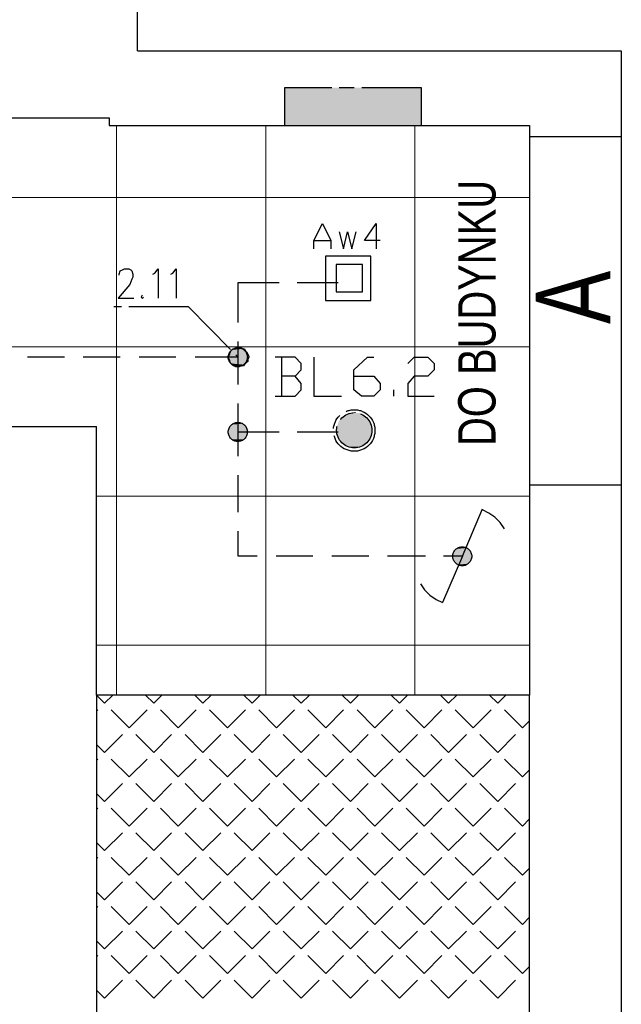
# Model space of a CAD drawing. Header units: millimetres. Extents: x 282377 to 1404227, y -783705 to 1038705.
# Tile 211 of 243: x 386967 to 387209, y 7630 to 8026. Entities that reach past the tile are written whole.
import ezdxf

# ---------------------------------------------------------------- set-up
doc = ezdxf.new("R2010")
doc.units = ezdxf.units.MM
doc.linetypes.add('ACAD_ISO08W100', pattern=[36, 24, -3, 6, -3])
doc.layers.add('!!ELEKTRYKA', color=7, linetype='Continuous')
doc.styles.add('BIKWYM', font='BIKROMSW.SHX', dxfattribs={"width": 0.8})

msp = doc.modelspace()

# ---------------------------------------------------------------- linework, layer by layer
at = {"layer": '!!ELEKTRYKA', "color": 252}
for p, q in [((387014.2, 8013.62), (387014.2, 9168.98)), ((387014.2, 8013.62), (387208.63, 8013.62)), ((387208.63, 8013.62), (387208.63, 7324.66)), ((386946.7, 7986.62), (387002.7, 7986.62)), ((387002.7, 7986.62), (387002.7, 7983.62)), ((387002.7, 7983.62), (387132.75, 7983.62)), ((387132.75, 7983.62), (387171.7, 7983.62)), ((387171.7, 7983.62), (387171.7, 7968.62)), ((387171.7, 7979.12), (387208.63, 7979.12)), ((387171.7, 7968.62), (387171.7, 7754.62)), ((386875.2, 7862.62), (386997.7, 7862.62)), ((386997.7, 7754.62), (386997.7, 7862.62)), ((387171.7, 7839.12), (387208.63, 7839.12)), ((386997.7, 7754.62), (386997.7, 7370.62)), ((387171.7, 7754.62), (386997.7, 7754.62)), ((387171.7, 7370.62), (387171.7, 7754.62))]:
    msp.add_line(p, q, dxfattribs=at)
at = {"layer": '!!ELEKTRYKA', "color": 252, "lineweight": 15, "ltscale": 15}
for p, q in [((387005.7, 7983.62), (387005.7, 7754.62)), ((387065.7, 7983.62), (387065.7, 7754.62)), ((387125.7, 7983.62), (387125.7, 7754.62)), ((386345.7, 7954.62), (387171.7, 7954.62)), ((386345.7, 7894.62), (387171.7, 7894.62)), ((386997.7, 7834.62), (387171.7, 7834.62)), ((386997.7, 7774.62), (387171.7, 7774.62))]:
    msp.add_line(p, q, dxfattribs=at)
at = {"layer": '!!ELEKTRYKA', "color": 252, "linetype": 'Continuous', "lineweight": 20}
for p, q in [((387000.92, 7751.33), (386997.7, 7754.55)), ((387000.92, 7751.33), (387004.21, 7754.62)), ((387020.68, 7751.33), (387017.39, 7754.62)), ((387020.68, 7751.33), (387023.96, 7754.62)), ((387040.44, 7751.33), (387037.15, 7754.62)), ((387040.44, 7751.33), (387043.72, 7754.62)), ((387060.19, 7751.33), (387056.91, 7754.62)), ((387060.19, 7751.33), (387063.48, 7754.62)), ((387079.95, 7751.33), (387076.66, 7754.62)), ((387079.95, 7751.33), (387083.23, 7754.62)), ((387099.71, 7751.33), (387096.42, 7754.62)), ((387099.71, 7751.33), (387102.99, 7754.62)), ((387119.46, 7751.33), (387116.18, 7754.62)), ((387119.46, 7751.33), (387122.75, 7754.62)), ((387139.22, 7751.33), (387135.93, 7754.62)), ((387139.22, 7751.33), (387142.5, 7754.62)), ((387158.98, 7751.33), (387155.69, 7754.62)), ((387158.98, 7751.33), (387162.26, 7754.62)), ((386997.7, 7748.11), (386998.23, 7748.64)), ((387010.8, 7741.45), (387003.62, 7748.64)), ((387010.8, 7741.45), (387017.99, 7748.64)), ((387030.56, 7741.45), (387023.37, 7748.64)), ((387030.56, 7741.45), (387037.74, 7748.64)), ((387050.31, 7741.45), (387043.13, 7748.64)), ((387050.31, 7741.45), (387057.5, 7748.64)), ((387070.07, 7741.45), (387062.89, 7748.64)), ((387070.07, 7741.45), (387077.25, 7748.64)), ((387089.83, 7741.45), (387082.64, 7748.64)), ((387089.83, 7741.45), (387097.01, 7748.64)), ((387109.58, 7741.45), (387102.4, 7748.64)), ((387109.58, 7741.45), (387116.77, 7748.64)), ((387129.34, 7741.45), (387122.16, 7748.64)), ((387129.34, 7741.45), (387136.52, 7748.64)), ((387149.1, 7741.45), (387141.91, 7748.64)), ((387149.1, 7741.45), (387156.28, 7748.64)), ((387168.85, 7741.45), (387161.67, 7748.64)), ((387168.85, 7741.45), (387171.7, 7744.3)), ((387000.92, 7731.57), (387008.11, 7738.76)), ((387020.68, 7731.57), (387013.49, 7738.76)), ((387020.68, 7731.57), (387027.86, 7738.76)), ((387040.44, 7731.57), (387033.25, 7738.76)), ((387040.44, 7731.57), (387047.62, 7738.76)), ((387060.19, 7731.57), (387053.01, 7738.76)), ((387060.19, 7731.57), (387067.38, 7738.76)), ((387079.95, 7731.57), (387072.76, 7738.76)), ((387079.95, 7731.57), (387087.13, 7738.76)), ((387099.71, 7731.57), (387092.52, 7738.76)), ((387099.71, 7731.57), (387106.89, 7738.76)), ((387119.46, 7731.57), (387112.28, 7738.76)), ((387119.46, 7731.57), (387126.65, 7738.76)), ((387139.22, 7731.57), (387132.03, 7738.76)), ((387139.22, 7731.57), (387146.4, 7738.76)), ((387158.98, 7731.57), (387151.79, 7738.76)), ((387158.98, 7731.57), (387166.16, 7738.76)), ((387171.7, 7738.61), (387171.55, 7738.76)), ((387000.92, 7731.57), (386997.7, 7734.8)), ((386997.7, 7728.35), (386998.23, 7728.88)), ((387010.8, 7721.7), (387003.62, 7728.88)), ((387010.8, 7721.7), (387017.99, 7728.88)), ((387030.56, 7721.7), (387023.37, 7728.88)), ((387030.56, 7721.7), (387037.74, 7728.88)), ((387050.31, 7721.7), (387043.13, 7728.88)), ((387050.31, 7721.7), (387057.5, 7728.88)), ((387070.07, 7721.7), (387062.89, 7728.88)), ((387070.07, 7721.7), (387077.25, 7728.88)), ((387089.83, 7721.7), (387082.64, 7728.88)), ((387089.83, 7721.7), (387097.01, 7728.88)), ((387109.58, 7721.7), (387102.4, 7728.88)), ((387109.58, 7721.7), (387116.77, 7728.88)), ((387129.34, 7721.7), (387122.16, 7728.88)), ((387129.34, 7721.7), (387136.52, 7728.88)), ((387149.1, 7721.7), (387141.91, 7728.88)), ((387149.1, 7721.7), (387156.28, 7728.88)), ((387168.85, 7721.7), (387161.67, 7728.88)), ((387168.85, 7721.7), (387171.7, 7724.54)), ((387000.92, 7711.82), (387008.11, 7719)), ((387020.68, 7711.82), (387013.49, 7719)), ((387020.68, 7711.82), (387027.86, 7719)), ((387040.44, 7711.82), (387033.25, 7719)), ((387040.44, 7711.82), (387047.62, 7719)), ((387060.19, 7711.82), (387053.01, 7719)), ((387060.19, 7711.82), (387067.38, 7719)), ((387079.95, 7711.82), (387072.76, 7719)), ((387079.95, 7711.82), (387087.13, 7719)), ((387099.71, 7711.82), (387092.52, 7719)), ((387099.71, 7711.82), (387106.89, 7719)), ((387119.46, 7711.82), (387112.28, 7719)), ((387119.46, 7711.82), (387126.65, 7719)), ((387139.22, 7711.82), (387132.03, 7719)), ((387139.22, 7711.82), (387146.4, 7719)), ((387158.98, 7711.82), (387151.79, 7719)), ((387158.98, 7711.82), (387166.16, 7719)), ((387171.7, 7718.85), (387171.55, 7719)), ((387000.92, 7711.82), (386997.7, 7715.04)), ((386997.7, 7708.6), (386998.23, 7709.12)), ((387010.8, 7701.94), (387003.62, 7709.12)), ((387010.8, 7701.94), (387017.99, 7709.12)), ((387030.56, 7701.94), (387023.37, 7709.12)), ((387030.56, 7701.94), (387037.74, 7709.12)), ((387050.31, 7701.94), (387043.13, 7709.12)), ((387050.31, 7701.94), (387057.5, 7709.12)), ((387070.07, 7701.94), (387062.89, 7709.12)), ((387070.07, 7701.94), (387077.25, 7709.12)), ((387089.83, 7701.94), (387082.64, 7709.12)), ((387089.83, 7701.94), (387097.01, 7709.12)), ((387109.58, 7701.94), (387102.4, 7709.12)), ((387109.58, 7701.94), (387116.77, 7709.12)), ((387129.34, 7701.94), (387122.16, 7709.12)), ((387129.34, 7701.94), (387136.52, 7709.12)), ((387149.1, 7701.94), (387141.91, 7709.12)), ((387149.1, 7701.94), (387156.28, 7709.12)), ((387168.85, 7701.94), (387161.67, 7709.12)), ((387168.85, 7701.94), (387171.7, 7704.79)), ((387000.92, 7692.06), (387008.11, 7699.25)), ((387020.68, 7692.06), (387013.49, 7699.25)), ((387020.68, 7692.06), (387027.86, 7699.25)), ((387040.44, 7692.06), (387033.25, 7699.25)), ((387040.44, 7692.06), (387047.62, 7699.25)), ((387060.19, 7692.06), (387053.01, 7699.25)), ((387060.19, 7692.06), (387067.38, 7699.25)), ((387079.95, 7692.06), (387072.76, 7699.25)), ((387079.95, 7692.06), (387087.13, 7699.25)), ((387099.71, 7692.06), (387092.52, 7699.25)), ((387099.71, 7692.06), (387106.89, 7699.25)), ((387119.46, 7692.06), (387112.28, 7699.25)), ((387119.46, 7692.06), (387126.65, 7699.25)), ((387139.22, 7692.06), (387132.03, 7699.25)), ((387139.22, 7692.06), (387146.4, 7699.25)), ((387158.98, 7692.06), (387151.79, 7699.25)), ((387158.98, 7692.06), (387166.16, 7699.25)), ((387171.7, 7699.09), (387171.55, 7699.25)), ((387000.92, 7692.06), (386997.7, 7695.29)), ((386997.7, 7688.84), (386998.23, 7689.37)), ((387010.8, 7682.18), (387003.62, 7689.37)), ((387010.8, 7682.18), (387017.99, 7689.37)), ((387030.56, 7682.18), (387023.37, 7689.37)), ((387030.56, 7682.18), (387037.74, 7689.37)), ((387050.31, 7682.18), (387043.13, 7689.37)), ((387050.31, 7682.18), (387057.5, 7689.37)), ((387070.07, 7682.18), (387062.89, 7689.37)), ((387070.07, 7682.18), (387077.25, 7689.37)), ((387089.83, 7682.18), (387082.64, 7689.37)), ((387089.83, 7682.18), (387097.01, 7689.37)), ((387109.58, 7682.18), (387102.4, 7689.37)), ((387109.58, 7682.18), (387116.77, 7689.37)), ((387129.34, 7682.18), (387122.16, 7689.37)), ((387129.34, 7682.18), (387136.52, 7689.37)), ((387149.1, 7682.18), (387141.91, 7689.37)), ((387149.1, 7682.18), (387156.28, 7689.37)), ((387168.85, 7682.18), (387161.67, 7689.37)), ((387168.85, 7682.18), (387171.7, 7685.03)), ((387000.92, 7672.31), (387008.11, 7679.49)), ((387020.68, 7672.31), (387013.49, 7679.49)), ((387020.68, 7672.31), (387027.86, 7679.49)), ((387040.44, 7672.31), (387033.25, 7679.49)), ((387040.44, 7672.31), (387047.62, 7679.49)), ((387060.19, 7672.31), (387053.01, 7679.49)), ((387060.19, 7672.31), (387067.38, 7679.49)), ((387079.95, 7672.31), (387072.76, 7679.49)), ((387079.95, 7672.31), (387087.13, 7679.49)), ((387099.71, 7672.31), (387092.52, 7679.49)), ((387099.71, 7672.31), (387106.89, 7679.49)), ((387119.46, 7672.31), (387112.28, 7679.49)), ((387119.46, 7672.31), (387126.65, 7679.49)), ((387139.22, 7672.31), (387132.03, 7679.49)), ((387139.22, 7672.31), (387146.4, 7679.49)), ((387158.98, 7672.31), (387151.79, 7679.49)), ((387158.98, 7672.31), (387166.16, 7679.49)), ((387171.7, 7679.34), (387171.55, 7679.49)), ((387000.92, 7672.31), (386997.7, 7675.53)), ((386997.7, 7669.08), (386998.23, 7669.61)), ((387010.8, 7662.43), (387003.62, 7669.61)), ((387010.8, 7662.43), (387017.99, 7669.61)), ((387030.56, 7662.43), (387023.37, 7669.61)), ((387030.56, 7662.43), (387037.74, 7669.61)), ((387050.31, 7662.43), (387043.13, 7669.61)), ((387050.31, 7662.43), (387057.5, 7669.61)), ((387070.07, 7662.43), (387062.89, 7669.61)), ((387070.07, 7662.43), (387077.25, 7669.61)), ((387089.83, 7662.43), (387082.64, 7669.61)), ((387089.83, 7662.43), (387097.01, 7669.61)), ((387109.58, 7662.43), (387102.4, 7669.61)), ((387109.58, 7662.43), (387116.77, 7669.61)), ((387129.34, 7662.43), (387122.16, 7669.61)), ((387129.34, 7662.43), (387136.52, 7669.61)), ((387149.1, 7662.43), (387141.91, 7669.61)), ((387149.1, 7662.43), (387156.28, 7669.61)), ((387168.85, 7662.43), (387161.67, 7669.61)), ((387168.85, 7662.43), (387171.7, 7665.27)), ((387000.92, 7652.55), (387008.11, 7659.73)), ((387020.68, 7652.55), (387013.49, 7659.73)), ((387020.68, 7652.55), (387027.86, 7659.73)), ((387040.44, 7652.55), (387033.25, 7659.73)), ((387040.44, 7652.55), (387047.62, 7659.73)), ((387060.19, 7652.55), (387053.01, 7659.73)), ((387060.19, 7652.55), (387067.38, 7659.73)), ((387079.95, 7652.55), (387072.76, 7659.73)), ((387079.95, 7652.55), (387087.13, 7659.73)), ((387099.71, 7652.55), (387092.52, 7659.73)), ((387099.71, 7652.55), (387106.89, 7659.73)), ((387119.46, 7652.55), (387112.28, 7659.73)), ((387119.46, 7652.55), (387126.65, 7659.73)), ((387139.22, 7652.55), (387132.03, 7659.73)), ((387139.22, 7652.55), (387146.4, 7659.73)), ((387158.98, 7652.55), (387151.79, 7659.73)), ((387158.98, 7652.55), (387166.16, 7659.73)), ((387171.7, 7659.58), (387171.55, 7659.73)), ((387000.92, 7652.55), (386997.7, 7655.77)), ((386997.7, 7649.33), (386998.23, 7649.85)), ((387010.8, 7642.67), (387003.62, 7649.85)), ((387010.8, 7642.67), (387017.99, 7649.85)), ((387030.56, 7642.67), (387023.37, 7649.85)), ((387030.56, 7642.67), (387037.74, 7649.85)), ((387050.31, 7642.67), (387043.13, 7649.85)), ((387050.31, 7642.67), (387057.5, 7649.85)), ((387070.07, 7642.67), (387062.89, 7649.85)), ((387070.07, 7642.67), (387077.25, 7649.85)), ((387089.83, 7642.67), (387082.64, 7649.85)), ((387089.83, 7642.67), (387097.01, 7649.85)), ((387109.58, 7642.67), (387102.4, 7649.85)), ((387109.58, 7642.67), (387116.77, 7649.85)), ((387129.34, 7642.67), (387122.16, 7649.85)), ((387129.34, 7642.67), (387136.52, 7649.85)), ((387149.1, 7642.67), (387141.91, 7649.85)), ((387149.1, 7642.67), (387156.28, 7649.85)), ((387168.85, 7642.67), (387161.67, 7649.85)), ((387168.85, 7642.67), (387171.7, 7645.52)), ((387000.92, 7632.79), (387008.11, 7639.98)), ((387020.68, 7632.79), (387013.49, 7639.98)), ((387020.68, 7632.79), (387027.86, 7639.98)), ((387040.44, 7632.79), (387033.25, 7639.98)), ((387040.44, 7632.79), (387047.62, 7639.98)), ((387060.19, 7632.79), (387053.01, 7639.98)), ((387060.19, 7632.79), (387067.38, 7639.98)), ((387079.95, 7632.79), (387072.76, 7639.98)), ((387079.95, 7632.79), (387087.13, 7639.98)), ((387099.71, 7632.79), (387092.52, 7639.98)), ((387099.71, 7632.79), (387106.89, 7639.98)), ((387119.46, 7632.79), (387112.28, 7639.98)), ((387119.46, 7632.79), (387126.65, 7639.98)), ((387139.22, 7632.79), (387132.03, 7639.98)), ((387139.22, 7632.79), (387146.4, 7639.98)), ((387158.98, 7632.79), (387151.79, 7639.98)), ((387158.98, 7632.79), (387166.16, 7639.98)), ((387171.7, 7639.82), (387171.55, 7639.98)), ((387000.92, 7632.79), (386997.7, 7636.02))]:
    msp.add_line(p, q, dxfattribs=at)
at = {"layer": '!!ELEKTRYKA', "color": 252, "lineweight": 20}
for p, q in [((387171.7, 7754.62), (387171.7, 7740.62)), ((387171.7, 7740.62), (387171.7, 7370.62))]:
    msp.add_line(p, q, dxfattribs=at)
at = {"layer": '!!ELEKTRYKA', "color": 14, "linetype": 'ACAD_ISO08W100', "lineweight": -3, "true_color": 0x950000}
msp.add_lwpolyline([(387128.27, 7998.79), (387073.22, 7998.79), (387073.22, 7983.55), (387128.27, 7983.55)], close=True, dxfattribs=at)
at = {"layer": '!!ELEKTRYKA', "color": 30, "linetype": 'ACAD_ISO08W100', "lineweight": -3, "true_color": 0xff7e00}
for points in [[(387085.09, 7934.02), (387085.09, 7937.4), (387088.49, 7944.18), (387091.89, 7937.4), (387091.89, 7934.02)], [(387095.24, 7940.8), (387096.94, 7934.02), (387098.63, 7940.8), (387100.33, 7934.02), (387102.03, 7940.8)], [(387111.76, 7937.41), (387105.38, 7937.41), (387110.06, 7944.19), (387110.06, 7934.03)], [(387085.09, 7937.4), (387091.89, 7937.4)]]:
    msp.add_lwpolyline(points, dxfattribs=at)
for points in [[(387089.72, 7913.28), (387107.94, 7913.28), (387107.94, 7931.06), (387089.72, 7931.06)], [(387094, 7916.66), (387104.59, 7916.66), (387104.59, 7927.67), (387094, 7927.67)]]:
    msp.add_lwpolyline(points, close=True, dxfattribs=at)
at = {"layer": '!!ELEKTRYKA', "color": 5, "linetype": 'ACAD_ISO08W100', "lineweight": -3}
for points in [[(387006.77, 7923.43), (387006.77, 7923.86), (387007.19, 7925.13), (387008.07, 7925.55), (387008.9, 7925.97), (387010.61, 7925.97), (387011.44, 7925.55), (387011.85, 7925.13), (387012.27, 7923.86), (387012.27, 7922.59), (387011.85, 7921.74), (387011.03, 7919.62), (387006.36, 7914.12), (387012.68, 7914.12)], [(387020.3, 7923.86), (387021.12, 7924.28), (387022.42, 7925.98), (387022.42, 7914.13)], [(387027.54, 7923.86), (387028.37, 7924.28), (387029.67, 7925.97), (387029.67, 7914.12)], [(387054.59, 7904.39), (387054.59, 7920.47), (387071.12, 7920.47)], [(387078.33, 7920.47), (387094.81, 7920.47)], [(387016.09, 7915.39), (387015.67, 7914.54), (387016.09, 7914.12), (387016.5, 7914.54)], [(387034.72, 7910.74), (387004.63, 7910.74)], [(387034.72, 7910.73), (387054.64, 7890.41)], [(387054.59, 7880.68), (387054.59, 7896.77)], [(386984.75, 7890.42), (386969.9, 7890.42)], [(387007.14, 7890.42), (386992.35, 7890.42)], [(387029.59, 7890.42), (387014.8, 7890.42)], [(387054.65, 7879.4), (387054.65, 7890.41), (387037.27, 7890.41)], [(387077.47, 7882.79), (387080, 7885.33), (387080, 7887.88), (387077.47, 7890.41), (387069.43, 7890.41)], [(387071.98, 7890.41), (387071.98, 7874.75)], [(387085.09, 7890.42), (387085.09, 7874.75), (387096.11, 7874.75)], [(387101.17, 7882.79), (387109.19, 7882.79), (387111.76, 7879.83), (387111.76, 7877.29), (387109.19, 7874.75), (387104.16, 7874.75), (387101.17, 7877.29), (387101.17, 7885.33), (387106.67, 7890.42), (387109.19, 7890.42)], [(387122.77, 7887.87), (387125.34, 7890.41), (387130.83, 7890.41), (387133.34, 7887.87), (387133.34, 7885.33), (387130.83, 7882.79), (387125.34, 7882.79), (387122.77, 7879.83), (387122.77, 7874.75), (387133.34, 7874.75)], [(387069.43, 7874.75), (387077.47, 7874.75), (387080, 7877.29), (387080, 7879.83), (387077.47, 7882.79), (387071.95, 7882.79)], [(387117.25, 7874.75), (387117.25, 7877.29)], [(387071.12, 7860.36), (387054.59, 7860.36), (387054.59, 7871.79)], [(387054.59, 7850.62), (387054.59, 7860.36)], [(387094.81, 7860.36), (387078.33, 7860.36)], [(387054.59, 7828.18), (387054.59, 7843)], [(387144.78, 7810.4), (387152.82, 7829.45)], [(387161.69, 7821.42), (387160, 7823.96), (387157.85, 7826.07), (387155.35, 7827.77), (387152.79, 7829.04)], [(387062.24, 7810.4), (387054.59, 7810.4), (387054.59, 7820.56)], [(387084.64, 7810.4), (387069.84, 7810.4)], [(387107.12, 7810.4), (387092.27, 7810.4)], [(387129.96, 7810.4), (387114.69, 7810.4)], [(387144.75, 7810.41), (387136.71, 7791.78)], [(387144.75, 7810.4), (387137.18, 7810.4)], [(387127.88, 7799.39), (387129.57, 7796.85), (387131.67, 7794.74), (387134.24, 7793.04), (387136.75, 7791.77)]]:
    msp.add_lwpolyline(points, dxfattribs=at)
msp.add_lwpolyline([(387057.15, 7887.45), (387056.74, 7887.03), (387055.86, 7887.03), (387055.03, 7886.61), (387054.62, 7886.61), (387053.74, 7886.61), (387052.92, 7887.03), (387052.5, 7887.45), (387051.62, 7887.88), (387051.21, 7888.72), (387051.21, 7889.15), (387050.8, 7889.99), (387050.8, 7890.84), (387051.21, 7891.68), (387051.21, 7892.11), (387051.62, 7892.95), (387052.09, 7893.38), (387052.92, 7893.8), (387053.74, 7894.22), (387054.21, 7894.22), (387055.03, 7894.22), (387055.86, 7894.22), (387056.74, 7893.8), (387057.15, 7893.8), (387057.56, 7892.95), (387057.97, 7892.53), (387058.44, 7891.68), (387058.86, 7890.84), (387058.86, 7890.42), (387058.44, 7889.57), (387058.44, 7888.72), (387057.97, 7888.3)], close=True, dxfattribs=at)
for centre, radius in [((387054.48, 7890.44), 3.84), ((387054.48, 7890.44), 3.84), ((387101.26, 7860.98), 8.35), ((387101.3, 7861.04), 7.1), ((387054.48, 7860.38), 3.84), ((387054.48, 7860.38), 3.84), ((387144.7, 7810.4), 3.81), ((387144.7, 7810.4), 3.81)]:
    msp.add_circle(centre, radius, dxfattribs=at)
at = {"layer": '!!ELEKTRYKA', "color": 14, "linetype": 'ACAD_ISO08W100', "lineweight": -3, "true_color": 0x950000}
for points in [[(387073.22, 7998.79), (387128.27, 7983.55), (387073.22, 7983.55)], [(387073.22, 7998.79), (387128.27, 7998.79), (387128.27, 7983.55)]]:
    msp.add_solid(points, dxfattribs=at)
at = {"layer": '!!ELEKTRYKA', "color": 5, "linetype": 'ACAD_ISO08W100', "lineweight": -3}
for points in [[(387051.62, 7892.96), (387057.98, 7892.53), (387051.21, 7892.53)], [(387057.98, 7892.96), (387051.21, 7892.11), (387058.39, 7892.11)], [(387057.98, 7892.96), (387051.62, 7892.96), (387051.21, 7892.11)], [(387052.45, 7893.81), (387057.57, 7892.96), (387051.63, 7892.96)], [(387057.57, 7893.38), (387051.63, 7892.96), (387057.98, 7892.96)], [(387057.57, 7893.38), (387052.04, 7893.38), (387051.63, 7892.96)], [(387051.63, 7892.96), (387057.57, 7892.96), (387057.98, 7892.54)], [(387056.69, 7893.8), (387052.04, 7893.38), (387057.57, 7893.38)], [(387056.69, 7893.8), (387052.45, 7893.8), (387052.04, 7893.38)], [(387056.35, 7894.22), (387052.52, 7893.8), (387056.76, 7893.8)], [(387056.35, 7894.22), (387053.35, 7894.22), (387052.52, 7893.8)], [(387052.52, 7893.8), (387057.17, 7893.8), (387057.58, 7892.95)], [(387053.76, 7894.22), (387056.76, 7893.8), (387052.94, 7893.8)], [(387053.77, 7894.22), (387055.88, 7894.22), (387056.71, 7893.8)], [(387058.44, 7892.11), (387050.8, 7891.26), (387058.44, 7891.26)], [(387058.44, 7892.11), (387051.21, 7892.11), (387050.8, 7891.26)], [(387051.21, 7891.68), (387058.44, 7891.26), (387050.8, 7891.26)], [(387050.8, 7891.26), (387058.86, 7890.42), (387050.8, 7890.42)], [(387050.8, 7891.26), (387058.44, 7891.26), (387058.86, 7890.42)], [(387058.44, 7891.26), (387050.8, 7890.84), (387058.86, 7890.84)], [(387058.44, 7891.26), (387050.8, 7891.26), (387050.8, 7890.84)], [(387058.86, 7890.84), (387050.8, 7889.99), (387058.44, 7889.99)], [(387058.86, 7890.84), (387050.8, 7890.84), (387050.8, 7889.99)], [(387050.8, 7890.42), (387058.44, 7889.57), (387050.8, 7889.57)], [(387050.8, 7890.42), (387058.86, 7890.42), (387058.44, 7889.57)], [(387058.44, 7889.99), (387050.8, 7889.99), (387051.21, 7889.15)], [(387050.8, 7889.57), (387058.44, 7888.72), (387051.21, 7888.72)], [(387050.8, 7889.57), (387058.44, 7889.57), (387058.44, 7888.72)], [(387051.21, 7892.53), (387058.39, 7891.69), (387051.21, 7891.69)], [(387051.21, 7892.53), (387057.98, 7892.53), (387058.39, 7891.69)], [(387051.21, 7891.69), (387058.39, 7891.69), (387058.39, 7891.26)], [(387058.39, 7889.99), (387051.21, 7889.14), (387058.39, 7889.14)], [(387058.39, 7889.14), (387051.21, 7888.72), (387057.98, 7888.72)], [(387058.39, 7889.14), (387051.21, 7889.14), (387051.21, 7888.72)], [(387051.21, 7888.72), (387057.98, 7888.3), (387051.62, 7888.3)], [(387051.21, 7888.72), (387058.39, 7888.72), (387057.98, 7888.3)], [(387057.98, 7888.72), (387051.21, 7888.72), (387051.62, 7887.87)], [(387057.98, 7888.72), (387051.63, 7887.88), (387057.57, 7887.88)], [(387051.63, 7888.3), (387057.57, 7887.88), (387052.04, 7887.88)], [(387051.63, 7888.3), (387057.98, 7888.3), (387057.57, 7887.88)], [(387057.57, 7887.88), (387051.63, 7887.88), (387052.45, 7887.45)], [(387052.04, 7887.88), (387056.69, 7887.46), (387052.45, 7887.46)], [(387052.04, 7887.88), (387057.57, 7887.88), (387056.69, 7887.46)], [(387057.58, 7887.87), (387052.52, 7887.44), (387057.17, 7887.44)], [(387052.52, 7887.44), (387056.35, 7887.02), (387053.35, 7887.02)], [(387052.52, 7887.44), (387056.76, 7887.44), (387056.35, 7887.02)], [(387057.17, 7887.44), (387052.52, 7887.44), (387052.93, 7887.02)], [(387057.17, 7887.45), (387052.94, 7887.03), (387056.76, 7887.03)], [(387056.76, 7887.03), (387052.94, 7887.03), (387053.76, 7886.6)], [(387053.35, 7887.02), (387055.47, 7886.6), (387054.17, 7886.6)], [(387053.35, 7887.02), (387056.29, 7887.02), (387055.47, 7886.6)], [(387056.71, 7887.03), (387053.77, 7886.6), (387055.88, 7886.6)], [(387095.65, 7865.44), (387107.06, 7865.02), (387095.24, 7865.02)], [(387096.06, 7865.86), (387106.66, 7865.44), (387095.65, 7865.44)], [(387095.65, 7865.44), (387106.66, 7865.44), (387107.07, 7865.02)], [(387096.48, 7866.29), (387106.25, 7865.86), (387096.07, 7865.86)], [(387096.07, 7865.86), (387106.25, 7865.86), (387106.66, 7865.44)], [(387097.37, 7866.7), (387105.86, 7866.28), (387096.55, 7866.28)], [(387096.55, 7866.28), (387105.86, 7866.28), (387106.27, 7865.86)], [(387097.79, 7867.13), (387105.4, 7866.71), (387097.38, 7866.71)], [(387097.38, 7866.71), (387105.4, 7866.71), (387105.86, 7866.28)], [(387098.2, 7867.55), (387104.99, 7867.13), (387097.79, 7867.13)], [(387097.79, 7867.13), (387104.99, 7867.13), (387105.4, 7866.71)], [(387099.02, 7867.98), (387104.12, 7867.56), (387098.2, 7867.56)], [(387098.2, 7867.56), (387104.12, 7867.56), (387104.99, 7867.13)], [(387099.03, 7867.98), (387103.71, 7867.98), (387104.12, 7867.56)], [(387101.63, 7868.4), (387102.04, 7867.98), (387100.34, 7867.98)], [(387058.44, 7862.05), (387050.8, 7861.63), (387058.44, 7861.63)], [(387058.44, 7862.05), (387051.21, 7862.05), (387050.8, 7861.63)], [(387058.44, 7861.63), (387050.8, 7860.78), (387058.86, 7860.78)], [(387058.44, 7861.63), (387050.8, 7861.63), (387050.8, 7860.78)], [(387057.98, 7862.9), (387051.21, 7862.05), (387058.39, 7862.05)], [(387057.98, 7862.9), (387051.62, 7862.9), (387051.21, 7862.05)], [(387057.57, 7863.32), (387051.63, 7862.9), (387057.98, 7862.9)], [(387057.57, 7863.32), (387052.04, 7863.32), (387051.63, 7862.9)], [(387056.69, 7863.75), (387052.04, 7863.33), (387057.57, 7863.33)], [(387056.69, 7863.75), (387052.45, 7863.75), (387052.04, 7863.33)], [(387056.35, 7864.16), (387052.52, 7863.74), (387056.76, 7863.74)], [(387056.35, 7864.16), (387053.35, 7864.16), (387052.52, 7863.74)], [(387054.59, 7864.59), (387054.18, 7864.17), (387055.47, 7864.17)], [(387094.41, 7862.47), (387108.4, 7861.63), (387094, 7861.63)], [(387094, 7861.63), (387108.4, 7861.2), (387094, 7861.2)], [(387094, 7861.63), (387108.4, 7861.63), (387108.4, 7861.2)], [(387094, 7861.2), (387108.4, 7860.36), (387094, 7860.36)], [(387094, 7861.2), (387108.4, 7861.2), (387108.4, 7860.36)], [(387094.82, 7863.74), (387107.94, 7862.9), (387094.41, 7862.9)], [(387094.41, 7862.9), (387108.4, 7862.47), (387094.41, 7862.47)], [(387094.41, 7862.9), (387107.94, 7862.9), (387108.4, 7862.47)], [(387094.41, 7862.47), (387108.4, 7862.47), (387108.4, 7861.62)], [(387095.23, 7865.01), (387107.53, 7864.17), (387094.82, 7864.17)], [(387094.82, 7864.17), (387107.94, 7863.74), (387094.82, 7863.74)], [(387094.82, 7864.17), (387107.53, 7864.17), (387107.94, 7863.74)], [(387094.82, 7863.74), (387107.94, 7863.74), (387107.94, 7862.9)], [(387095.24, 7865.02), (387107.06, 7865.02), (387107.53, 7864.17)], [(387058.86, 7860.78), (387050.8, 7859.94), (387058.44, 7859.94)], [(387058.86, 7860.78), (387050.8, 7860.78), (387050.8, 7859.94)], [(387058.44, 7859.94), (387050.8, 7859.94), (387051.21, 7859.09)], [(387058.39, 7859.93), (387051.21, 7859.09), (387058.39, 7859.09)], [(387058.39, 7859.09), (387051.21, 7858.66), (387057.98, 7858.66)], [(387058.39, 7859.09), (387051.21, 7859.09), (387051.21, 7858.66)], [(387057.98, 7858.66), (387051.21, 7858.66), (387051.62, 7857.82)], [(387057.98, 7858.67), (387051.63, 7857.82), (387057.57, 7857.82)], [(387057.57, 7857.82), (387051.63, 7857.82), (387052.45, 7857.4)], [(387057.58, 7857.81), (387052.52, 7857.39), (387057.17, 7857.39)], [(387057.17, 7857.39), (387052.52, 7857.39), (387052.93, 7856.96)], [(387057.17, 7857.39), (387052.94, 7856.97), (387056.76, 7856.97)], [(387094, 7860.36), (387108.4, 7859.51), (387094.41, 7859.51)], [(387094, 7860.36), (387108.4, 7860.36), (387108.4, 7859.51)], [(387094.41, 7859.51), (387107.94, 7859.08), (387094.41, 7859.08)], [(387094.41, 7859.51), (387108.4, 7859.51), (387107.94, 7859.08)], [(387094.41, 7859.08), (387107.94, 7858.24), (387094.82, 7858.24)], [(387094.41, 7859.08), (387107.94, 7859.08), (387107.94, 7858.24)], [(387094.82, 7858.24), (387107.53, 7857.82), (387094.82, 7857.82)], [(387094.82, 7858.24), (387107.94, 7858.24), (387107.53, 7857.82)], [(387094.82, 7857.82), (387107.12, 7856.97), (387095.23, 7856.97)], [(387094.82, 7857.82), (387107.53, 7857.82), (387107.12, 7856.97)], [(387055.88, 7856.97), (387053.77, 7856.97), (387054.59, 7856.55)], [(387055.89, 7856.97), (387054.59, 7856.55), (387055.01, 7856.55)], [(387095.24, 7856.97), (387106.65, 7856.55), (387095.65, 7856.55)], [(387095.24, 7856.97), (387107.06, 7856.97), (387106.65, 7856.55)], [(387095.65, 7856.55), (387106.25, 7856.13), (387096.06, 7856.13)], [(387095.65, 7856.55), (387106.66, 7856.55), (387106.25, 7856.13)], [(387096.07, 7856.13), (387105.78, 7855.71), (387096.48, 7855.71)], [(387096.07, 7856.13), (387106.25, 7856.13), (387105.78, 7855.71)], [(387096.55, 7855.69), (387105.45, 7855.27), (387097.37, 7855.27)], [(387096.55, 7855.69), (387105.86, 7855.69), (387105.45, 7855.27)], [(387097.38, 7855.27), (387104.99, 7854.85), (387097.79, 7854.85)], [(387097.38, 7855.27), (387105.4, 7855.27), (387104.99, 7854.85)], [(387097.79, 7854.85), (387104.11, 7854.43), (387098.2, 7854.43)], [(387097.79, 7854.85), (387104.99, 7854.85), (387104.11, 7854.43)], [(387099.03, 7854.43), (387102.84, 7854.01), (387099.85, 7854.01)], [(387099.03, 7854.43), (387103.71, 7854.43), (387102.84, 7854.01)], [(387146.89, 7813.79), (387142.23, 7813.36), (387147.3, 7813.36)], [(387146.89, 7813.79), (387142.64, 7813.79), (387142.23, 7813.36)], [(387146.02, 7814.22), (387142.64, 7813.79), (387146.9, 7813.79)], [(387146.02, 7814.22), (387143.52, 7814.22), (387142.64, 7813.79)], [(387148.21, 7812.09), (387140.99, 7811.24), (387148.62, 7811.24)], [(387148.21, 7812.09), (387141.4, 7812.09), (387140.99, 7811.24)], [(387148.62, 7811.24), (387140.99, 7810.82), (387148.62, 7810.82)], [(387148.62, 7811.24), (387140.99, 7811.24), (387140.99, 7810.82)], [(387148.62, 7810.82), (387140.99, 7809.97), (387148.62, 7809.97)], [(387148.62, 7810.82), (387140.99, 7810.82), (387140.99, 7809.97)], [(387148.62, 7809.97), (387140.99, 7809.13), (387148.62, 7809.13)], [(387148.62, 7809.97), (387140.99, 7809.97), (387140.99, 7809.13)], [(387147.34, 7813.37), (387141.4, 7812.94), (387147.75, 7812.94)], [(387147.34, 7813.37), (387142.28, 7813.37), (387141.4, 7812.94)], [(387147.75, 7812.94), (387141.4, 7812.09), (387148.16, 7812.09)], [(387147.75, 7812.94), (387141.4, 7812.94), (387141.4, 7812.09)], [(387148.62, 7809.13), (387140.99, 7809.13), (387141.4, 7808.7)], [(387148.63, 7809.13), (387141.4, 7808.71), (387148.16, 7808.71)], [(387148.16, 7808.71), (387141.4, 7808.71), (387141.81, 7807.86)], [(387148.17, 7808.71), (387141.82, 7807.86), (387147.76, 7807.86)], [(387147.76, 7807.86), (387141.82, 7807.86), (387142.22, 7807.44)], [(387147.71, 7807.87), (387142.23, 7807.44), (387147.3, 7807.44)], [(387147.3, 7807.44), (387142.23, 7807.44), (387143.1, 7807.01)], [(387147.31, 7807.45), (387143.06, 7807.02), (387146.44, 7807.02)], [(387146.44, 7807.02), (387143.06, 7807.02), (387143.47, 7806.6)], [(387146.51, 7807.01), (387143.54, 7806.58), (387146.1, 7806.58)]]:
    msp.add_solid(points, dxfattribs=at)

# ---------------------------------------------------------------- texts
at = {"layer": '!!ELEKTRYKA', "color": 252, "style": 'BIKWYM', "width": 0.8}
for s, height, p in [('DO BUDYNKU', 15, (387158.07, 7854.72)), ('A', 30, (387204.23, 7903.78))]:
    msp.add_text(s, height=height, rotation=90, dxfattribs=at).set_placement(p)

doc.saveas('drawing.dxf')
